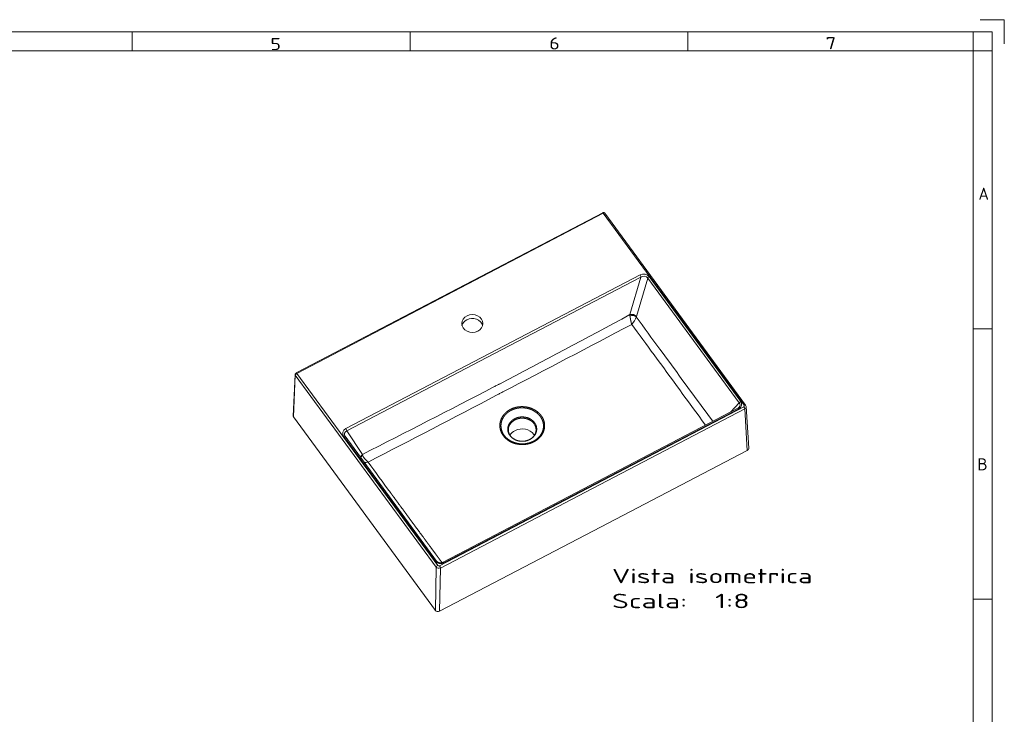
# Model space of a CAD drawing. Extents: x 0 to 420, y 0 to 297.
# Tile 3 of 3: x 216 to 420, y 153 to 297. Entities that reach past the tile are written whole.
import ezdxf
from ezdxf.enums import TextEntityAlignment as Align

# ---------------------------------------------------------------- set-up
doc = ezdxf.new("R2010")
doc.units = 0
doc.layers.get('0').update_dxf_attribs({"lineweight": 13})
doc.layers.add('10', color=7, linetype='Continuous', lineweight=13)
doc.styles.get("Standard").update_dxf_attribs({"font": 'isocp.shx'})
doc.dimstyles.get("Standard").update_dxf_attribs({"dimtxt": 2.5, "dimasz": 2.5, "dimexe": 1.25, "dimexo": 0.625, "dimtad": 1, "dimcen": 2.5, "dimadec": 0, "dimazin": 0, "dimtfac": 1, "dimtmove": 0, "dimatfit": 0, "dimfxl": 0, "dimarcsym": 0})

# ---------------------------------------------------------------- blocks, each defined once
blk = doc.blocks.new('*D')
at = {"color": 7, "lineweight": 5, "ltscale": 0.449036}
blk.add_line((72.86, 237.7), (54.9, 237.7), dxfattribs=at)
at = {"color": 7, "lineweight": 5}
for p, q in [((56.9, 212.45), (56.9, 237.7)), ((191.31, 216.04), (191.31, 237.7)), ((126.45, 216.04), (193.31, 216.04)), ((122.45, 212.45), (54.9, 212.45)), ((73.47, 156.74), (73.47, 177.15)), ((175.44, 156.74), (175.44, 177.15)), ((73.47, 175.15), (175.44, 175.15)), ((66.41, 138.08), (66.41, 160.07)), ((43.84, 155.07), (209.18, 155.07)), ((72.52, 155.07), (51.51, 155.07)), ((53.51, 79.34), (53.51, 155.07)), ((122.45, 155.07), (64.41, 155.07)), ((193.82, 131.7), (193.82, 155.07)), ((207.18, 116.74), (207.18, 155.07)), ((117.59, 147.02), (138.22, 135.18)), ((118.66, 143.08), (64.41, 143.08)), ((308.95, 140.27), (285.61, 140.27)), ((360.45, 140.42), (308.95, 140.42)), ((126.45, 131.7), (195.82, 131.7)), ((310.95, 129.83), (332.69, 129.78)), ((292.44, 125.83), (292.44, 99.29)), ((302.78, 125.83), (302.78, 99.29)), ((121.42, 119.07), (139.33, 105.29)), ((121.49, 116.74), (209.18, 116.74)), ((307.78, 101.29), (287.44, 101.29)), ((72.3, 79.34), (51.51, 79.34))]:
    blk.add_line(p, q, dxfattribs=at)
at = {"color": 7, "lineweight": 5, "ltscale": 0.4314}
blk.add_line((176.05, 237.7), (193.31, 237.7), dxfattribs=at)
at = {"color": 7, "lineweight": 5, "ltscale": 0.485945}
blk.add_line((176.38, 155.07), (195.82, 155.07), dxfattribs=at)
at = {"color": 7, "lineweight": 5, "ltscale": 0.260846}
for p, q in [((285.61, 131.83), (285.61, 142.27)), ((308.95, 131.83), (308.95, 142.27))]:
    blk.add_line(p, q, dxfattribs=at)
at = {"color": 7, "lineweight": 5, "ltscale": 0.264648}
for p, q in [((308.95, 131.83), (308.95, 142.42)), ((360.45, 131.83), (360.45, 142.42))]:
    blk.add_line(p, q, dxfattribs=at)
at = {"color": 7, "lineweight": 5, "ltscale": 0.055905}
blk.add_line((360.79, 131.34), (360.79, 133.58), dxfattribs=at)
at = {"color": 7, "lineweight": 5, "ltscale": 0.361736}
blk.add_line((369.18, 131.58), (354.71, 131.58), dxfattribs=at)
at = {"color": 7, "lineweight": 5, "ltscale": 0.435932}
blk.add_line((330.65, 112.34), (330.69, 129.78), dxfattribs=at)
at = {"color": 7, "lineweight": 5}
for points in [[(57.41, 235.77), (56.9, 237.7), (56.38, 235.77)], [(191.82, 235.77), (191.31, 237.7), (190.79, 235.77)], [(190.79, 217.97), (191.31, 216.04), (191.82, 217.97)], [(56.38, 214.39), (56.9, 212.45), (57.41, 214.39)], [(75.4, 175.67), (73.47, 175.15), (75.4, 174.63)], [(173.51, 174.63), (175.44, 175.15), (173.51, 175.67)], [(65.9, 157), (66.41, 155.07), (66.93, 157)], [(54.03, 153.14), (53.51, 155.07), (52.99, 153.14)], [(194.34, 153.14), (193.82, 155.07), (193.3, 153.14)], [(207.7, 153.14), (207.18, 155.07), (206.67, 153.14)], [(119.99, 145.04), (121.92, 144.53), (120.51, 145.94)], [(66.93, 141.15), (66.41, 143.08), (65.9, 141.15)], [(128.92, 141.11), (126.98, 141.63), (128.4, 140.22)], [(287.55, 140.78), (285.61, 140.27), (287.55, 139.75)], [(307.02, 139.75), (308.95, 140.27), (307.02, 140.78)], [(310.88, 140.94), (308.95, 140.42), (310.88, 139.9)], [(358.52, 139.9), (360.45, 140.42), (358.52, 140.94)], [(193.3, 133.63), (193.82, 131.7), (194.34, 133.63)], [(357.78, 131.06), (359.71, 131.58), (357.78, 132.1)], [(362.73, 132.1), (360.79, 131.58), (362.73, 131.06)], [(331.21, 127.85), (330.69, 129.78), (330.17, 127.85)], [(354.17, 122.22), (356.11, 122.74), (354.17, 123.25)], [(360.18, 122.36), (358.18, 122.43), (359.88, 121.37)], [(123.26, 118.31), (121.42, 119.07), (122.63, 117.49)], [(206.67, 118.67), (207.18, 116.74), (207.7, 118.67)], [(125.64, 115.17), (127.49, 114.4), (126.28, 115.99)], [(330.14, 114.28), (330.65, 112.34), (331.17, 114.27)], [(290.5, 100.77), (292.44, 101.29), (290.5, 101.81)], [(304.71, 101.81), (302.78, 101.29), (304.71, 100.77)], [(52.99, 81.27), (53.51, 79.34), (54.03, 81.27)]]:
    blk.add_lwpolyline(points, dxfattribs=at)
blk.add_arc((356.11, 115.63), 7.11, 32.6907, 149.4216, dxfattribs=at)
for s, rotation, p, p2 in [('151.5', 90, (54.9, 217.37), (54.9, 232.79)), ('130', 90, (189.31, 222.37), (189.31, 231.37)), ('72', 90, (64.41, 146.17), (64.41, 151.98)), ('140', 90, (191.82, 138.88), (191.82, 147.89)), ('140', 360, (292.78, 142.27), (301.78, 142.27)), ('310', 360, (330.19, 142.42), (339.2, 142.42)), ('%%c', 330.1651, (130.71, 141.79), (133.31, 140.3)), ('35', 330.1651, (134.18, 139.8), (139.22, 136.92)), ('230', 90, (205.18, 131.4), (205.18, 140.41)), ('7', 360, (366.57, 133.58), (369.18, 133.58)), ('%%d', 395.6973, (351.91, 124.56), (353.69, 125.85)), ('105', 449.8657, (328.66, 116.56), (328.68, 125.57)), ('17', 395.6973, (347.54, 120.69), (352.26, 124.08)), ('460', 90, (51.51, 112.7), (51.51, 121.71)), ('%%c', 322.4236, (132.78, 112.86), (135.15, 111.03)), ('46', 322.4236, (135.95, 110.42), (140.55, 106.88)), ('62', 360, (294.7, 103.29), (300.51, 103.29))]:
    blk.add_text(s, height=3, rotation=rotation, dxfattribs=at).set_placement(p, p2, align=Align.FIT)
blk.add_text('610', height=3, dxfattribs=at).set_placement((119.95, 177.15), (128.96, 177.15), align=Align.FIT)
blk = doc.blocks.new('BLOCK12')
at = {"layer": '10', "color": 7, "lineweight": 5}
blk.add_text('5', height=2.5, dxfattribs=at).set_placement((267.59, 290.69), (269.76, 290.69), align=Align.FIT)
blk = doc.blocks.new('BLOCK13')
at = {"layer": '10', "color": 7, "lineweight": 5}
blk.add_text('6', height=2.5, dxfattribs=at).set_placement((325.49, 290.82), (327.66, 290.82), align=Align.FIT)
blk = doc.blocks.new('BLOCK14')
at = {"layer": '10', "color": 7, "lineweight": 5}
blk.add_text('7', height=2.5, dxfattribs=at).set_placement((382.89, 290.87), (385.06, 290.87), align=Align.FIT)
blk = doc.blocks.new('BLOCK22')
at = {"layer": '10', "color": 7, "lineweight": 5}
blk.add_text('B', height=2.5, rotation=0, dxfattribs=at).set_placement((414.38, 203.39), (416.55, 203.39), align=Align.FIT)
blk = doc.blocks.new('BLOCK23')
at = {"layer": '10', "color": 7, "lineweight": 5}
blk.add_text('A', height=2.5, rotation=0, dxfattribs=at).set_placement((414.63, 259.59), (416.8, 259.59), align=Align.FIT)
blk = doc.blocks.new('BLOCK49')
at = {"color": 7, "lineweight": 5}
for s, p, p2 in [('Vista isometrica', (270, -483.3), (603.1, -483.3)), ('Scala:', (270, -524.8), (394.9, -524.8)), ('  1:8', (394.9, -524.8), (499, -524.8))]:
    blk.add_text(s, height=24, dxfattribs=at).set_placement(p, p2, align=Align.FIT)
blk = doc.blocks.new('BLOCK50')
at = {"color": 7, "lineweight": 5}
for p, q in [((-254.5, -133.8), (254.7, 132.3)), ((-253.5, -134.5), (255.6, 131.6)), ((489.7, -187.5), (255.6, 131.6)), ((492.1, -187.4), (258, 131.8)), ((-172, -226.4), (316.7, 29.1)), ((73.9, -102.3), (318.2, 25.5)), ((318.2, 25.5), (299.9, -36.9)), ((329.4, 23.9), (310.6, -40.1)), ((329.4, 23.9), (481.6, -183.6)), ((331.9, 26.3), (484, -181.2)), ((73.9, -102.3), (-170.4, -230)), ((-256.4, -136.5), (-259.5, -205.9)), ((-259.2, -206.9), (-256.1, -137.4)), ((-22, -456.6), (-256.1, -137.4)), ((-19.5, -453.7), (-253.5, -134.5)), ((-16.7, -454.2), (489.1, -189.9)), ((479.2, -192.4), (-10.6, -448.4)), ((480.6, -193.4), (-9.2, -449.5)), ((237.7, -325.8), (490.6, -193.6)), ((467.7, -198.4), (481.6, -183.6)), ((490.6, -193.6), (494.9, -262.5)), ((493, -189.8), (497.3, -258.7)), ((-23.4, -528.4), (-259.2, -206.9)), ((-175.8, -239.1), (-23.7, -446.6)), ((-21.3, -446.4), (-173.4, -238.9)), ((-170.4, -230), (-144.6, -269.2)), ((239.2, -396.1), (494.9, -262.5)), ((237.7, -325.8), (-15.1, -458)), ((-16.5, -529.8), (239.2, -396.1)), ((-22, -456.6), (-23.4, -528.4)), ((-15.1, -458), (-16.5, -529.8))]:
    blk.add_line(p, q, dxfattribs=at)
for centre, radius, start, end in [((-17993.5, 34125.1), 38751.7, 297.80528, 298.16856), ((311.6, -37.4), 11.7, 177.5457, 186.7956), ((314.4, -41.2), 4.01, 163.9646, 174.3824), ((17530.6, 12521.3), 21315.2, 216.11075, 216.28856), ((-13031.1, 25124.6), 28490.5, 297.41869, 297.90546), ((-14706.9, -11123.9), 18650.9, 36.21858, 36.41152), ((177193.3, 129743.9), 219389.3, 216.28598, 216.324848), ((-154367.7, -113410.7), 191762.7, 36.175597, 36.218838), ((-17441.8, 33646.2), 38071.7, 297.02201, 297.38959), ((-670.9, 1277.4), 1616.1, 297.3914, 297.5976), ((-674.4, 1284.1), 1623.7, 297.5976, 297.8031), ((-12997.9, 24653), 28057.2, 297.28715, 297.77784), ((-669.9, 1272.6), 1625.7, 297.3901, 297.5976), ((-673.4, 1279.3), 1633.3, 297.5976, 297.8044), ((488.5, -190), 4.51, 3.6911, 36.4579), ((-258, -206), 1.5, 177.8956, 216.9976), ((-168.8, -235.5), 5.76, 213.3139, 216.2653), ((-129, -265.7), 16, 192.6934, 198.9274), ((7885.8, 5537.4), 9909.6, 215.96199, 216.32497)]:
    blk.add_arc(centre, radius, start, end, dxfattribs=at)
for centre, major_axis, ratio, start_param, end_param in [((255.6, 130.6), (0.93, -1.77), 0.283718, 2.063336, 3.14158), ((255.6, 130), (-2.42, -1.77), 0.453434, 3.14163, 4.388429), ((322.2, 21), (11.2, 1.5), 0.843326, 0.427753, 1.973065), ((316.7, 27.5), (1.39, -2.66), 0.283718, 0.579806, 2.063336), ((322.2, 19.4), (7.78, 3.48), 0.848835, 0.163771, 1.709081), ((331.9, 24.7), (-2.42, -1.77), 0.453434, 4.388429, 5.662519), ((38, -51.7), (17.5, -0.1), 0.844927, 0.000019, 3.141612), ((37.9, -58.2), (-17.5, 0.1), 0.844927, 5.271499, 6.064333), ((37.9, -58.2), (-17.5, 0.1), 0.844927, 3.360379, 5.271499), ((304.1, -42.2), (-7.67, 2.26), 0.684727, 3.932858, 5.47817), ((303.9, -42.9), (7.96, -0.83), 0.560965, 0.676609, 2.154309), ((302.7, -46.8), (-7.4, -10.1), 0.330096, 1.15829, 2.41583), ((38, -51.7), (17.5, -0.1), 0.844927, 3.141612, 5.271499), ((38, -51.7), (17.5, -0.1), 0.844927, 5.271499, 6.283204), ((-254.4, -136.6), (2, -0.09), 0.837211, 3.141591, 3.734843), ((-253.5, -136.1), (2.42, 1.77), 0.453434, 1.246836, 2.791453), ((-253.5, -135.6), (0.93, -1.77), 0.283718, 2.063336, 3.14158), ((474.5, -187.7), (8.14, 0.29), 0.710432, 5.304844, 5.661545), ((480.6, -195), (-1.39, 2.66), 0.283718, 5.204928, 6.283159), ((473.7, -185.6), (11.9, -1), 0.780014, 5.390885, 6.876087), ((473.7, -187.2), (9.17, 0.38), 0.727272, 5.645203, 6.795569), ((484, -182.8), (-2.42, -1.77), 0.453434, 4.388429, 5.662519), ((488, -188.4), (2, -0.01), 0.844407, 5.272734, 6.842847), ((489.1, -191.5), (1.39, -2.66), 0.283718, 0.518719, 2.063336), ((489.7, -189.1), (2.42, 1.77), 0.453434, 0.000007, 1.246836), ((488, -190), (5, 0.18), 0.841974, 5.238157, 6.305533), ((120.9, -228.4), (23, -0.1), 0.844956, 2.129635, 3.141414), ((-165.9, -234.2), (11.5, 0.6), 0.809879, 2.081368, 3.62668), ((-172, -228), (1.39, -2.66), 0.283718, 0.579806, 2.063336), ((121.2, -228.4), (23.2, -0.3), 0.818509, 3.146697, 3.692265), ((120.9, -246.3), (23, -0.1), 0.844927, 0.55911, 2.129906), ((121, -228.4), (23, -0.1), 0.845321, 0.000411, 0.559832), ((-175.8, -240.7), (2.42, 1.77), 0.453434, 0.000045, 1.246836), ((-165.9, -235.8), (8.62, -0.47), 0.772298, 2.160247, 3.659477), ((120.9, -246.3), (23, -0.1), 0.844927, 2.129906, 2.654708), ((120.9, -246.3), (-23, 0.1), 0.844927, 3.628491, 3.700703), ((492.3, -258.9), (5, -0.03), 0.844406, 5.272736, 6.340113), ((-140.4, -274.6), (6.69, 4.39), 0.850052, 1.642412, 2.374881), ((-140.1, -275.1), (6.62, 4.49), 0.71963, 1.698879, 2.353707), ((-134.8, -275.5), (9.05, -8.73), 0.408827, 3.807462, 5.064229), ((-134.9, -275.5), (12.2, 3.3), 0.495788, 3.990918, 4.561393), ((-23.7, -448.2), (2.42, 1.77), 0.453434, 6.283184, 7.530021), ((-14.4, -440.8), (10.9, 2.1), 0.905848, 3.547666, 5.032867), ((-19.5, -455.3), (-2.42, -1.77), 0.453434, 4.388429, 5.933045), ((-17.8, -454.4), (5, -0.07), 0.833229, 3.708475, 5.278586), ((-17.8, -452.8), (2, -0.01), 0.845447, 3.700146, 5.270258), ((-16.7, -455.8), (1.39, -2.66), 0.283718, 0.518719, 2.063336), ((-9.2, -451.1), (-1.39, 2.66), 0.283718, 5.204928, 6.283159), ((-19.2, -526.2), (5, -0.02), 0.845448, 3.700144, 5.270255)]:
    blk.add_ellipse(centre, major_axis=major_axis, ratio=ratio, start_param=start_param, end_param=end_param, dxfattribs=at)
for points, degree, knots in [([(254.7, 132.3), (254.7, 132.4), (254.8, 132.4), (255, 132.5), (255.1, 132.5), (255.2, 132.6), (255.4, 132.6), (255.5, 132.6), (255.6, 132.7), (255.7, 132.7), (255.8, 132.7), (255.9, 132.7), (256, 132.7), (256.1, 132.7), (256.2, 132.7), (256.3, 132.7), (256.4, 132.7), (256.5, 132.7), (256.6, 132.7), (256.7, 132.7), (256.8, 132.6), (256.9, 132.6), (257, 132.6), (257.1, 132.5), (257.2, 132.5), (257.3, 132.5), (257.4, 132.4), (257.5, 132.4), (257.6, 132.3), (257.6, 132.2), (257.7, 132.2), (257.8, 132.1), (257.8, 132.1), (257.9, 132), (257.9, 132), (258, 131.9), (258, 131.9), (258, 131.8), (258, 131.8)], 3, [0, 0, 0, 0, 0.138916, 0.276325, 0.420438, 0.562097, 0.714815, 0.86371, 0.976241, 1.084899, 1.1911, 1.285888, 1.378836, 1.47005, 1.559275, 1.670023, 1.778153, 1.884295, 1.988558, 2.075722, 2.184558, 2.291833, 2.397745, 2.502449, 2.607422, 2.711452, 2.814677, 2.917209, 3.014356, 3.111047, 3.185259, 3.259515, 3.333405, 3.407325, 3.481008, 3.554709, 3.628272, 3.701842, 3.701842, 3.701842, 3.701842]), ([(302.8, -53.1), (302.8, -53), (302.8, -52.9), (302.8, -52.9), (302.7, -52.6), (302.6, -52.4), (302.6, -52.2), (302.2, -50.9), (301.9, -49.6), (301.6, -48.4), (301.2, -46.4), (300.8, -44.3), (300.6, -43.4), (300.4, -41.9), (300.1, -40.4), (300.1, -39.8), (300, -39.3), (299.9, -38.8)], 5, [0, 0, 0, 0, 0, 0, 0.521403, 0.521403, 0.521403, 2.155582, 2.155582, 2.155582, 11.278188, 11.278188, 11.278188, 18.305322, 18.305322, 18.305322, 22.860711, 22.860711, 22.860711, 22.860711, 22.860711, 22.860711]), ([(-254.5, -133.8), (-254.5, -133.8), (-254.6, -133.9), (-254.7, -133.9), (-254.8, -134), (-254.9, -134.1), (-255, -134.2), (-255.1, -134.3), (-255.2, -134.3), (-255.3, -134.4), (-255.4, -134.5), (-255.5, -134.6), (-255.6, -134.7), (-255.7, -134.8), (-255.8, -134.9), (-255.9, -135.1), (-256, -135.2), (-256, -135.3), (-256.1, -135.4), (-256.1, -135.5), (-256.2, -135.6), (-256.2, -135.6), (-256.2, -135.7), (-256.3, -135.8), (-256.3, -135.9), (-256.3, -136), (-256.3, -136.1), (-256.4, -136.2), (-256.4, -136.3), (-256.4, -136.4), (-256.4, -136.4), (-256.4, -136.5)], 3, [0, 0, 0, 0, 0.135106, 0.271034, 0.405069, 0.539441, 0.67341, 0.807298, 0.942108, 1.076419, 1.213291, 1.349138, 1.489743, 1.628522, 1.775539, 1.919485, 2.076764, 2.229665, 2.317189, 2.403236, 2.487738, 2.570625, 2.670872, 2.769011, 2.865212, 2.959614, 3.051585, 3.142067, 3.231192, 3.319082, 3.419052, 3.419052, 3.419052, 3.419052]), ([(85.6, -211.2), (86.1, -210), (86.6, -208.9), (87.2, -207.9), (87.9, -206.6), (88.7, -205.3), (89, -205), (90.1, -203.5), (91.2, -202.1), (92.1, -201.2), (94.3, -199), (96.5, -197.3), (97.9, -196.3), (99.4, -195.4), (100.9, -194.6), (101, -194.5), (101.1, -194.5), (101.2, -194.4)], 5, [0, 0, 0, 0, 0, 0, 99.467094, 99.467094, 99.467094, 140.470303, 140.470303, 140.470303, 286.422413, 286.422413, 286.422413, 486.98394, 486.98394, 486.98394, 501.539591, 501.539591, 501.539591, 501.539591, 501.539591, 501.539591]), ([(87.4, -212.1), (87.8, -210.9), (88.4, -209.8), (88.9, -208.9), (90.1, -206.7), (91.5, -204.9), (92.3, -203.9), (94, -202), (95.7, -200.5), (96.7, -199.7), (98.2, -198.5), (99.9, -197.4), (100.5, -197), (101.3, -196.6), (102, -196.2), (102.1, -196.2), (102.1, -196.2), (102.2, -196.1)], 5, [0, 0, 0, 0, 0, 0, 102.162751, 102.162751, 102.162751, 241.70709, 241.70709, 241.70709, 392.179615, 392.179615, 392.179615, 492.449496, 492.449496, 492.449496, 501.468342, 501.468342, 501.468342, 501.468342, 501.468342, 501.468342]), ([(126, -190.1), (124.5, -190), (123.2, -189.9), (122, -189.8), (119.8, -189.8), (117.7, -189.9), (116.8, -189.9), (113.9, -190.2), (111.2, -190.7), (109.4, -191.2), (106.8, -192), (104.3, -192.9), (103.5, -193.3), (102.5, -193.8), (101.6, -194.3), (101.5, -194.3), (101.3, -194.4), (101.2, -194.4)], 5, [0, 0, 0, 0, 0, 0, 94.440279, 94.440279, 94.440279, 175.750735, 175.750735, 175.750735, 373.2385, 373.2385, 373.2385, 487.729991, 487.729991, 487.729991, 501.937228, 501.937228, 501.937228, 501.937228, 501.937228, 501.937228]), ([(125.7, -192.1), (124.3, -191.9), (123, -191.8), (121.8, -191.8), (119.6, -191.7), (117.7, -191.8), (116.8, -191.9), (113.9, -192.2), (111.4, -192.7), (109.7, -193.1), (107.3, -193.9), (105.1, -194.8), (104.4, -195.1), (103.5, -195.5), (102.7, -195.9), (102.5, -196), (102.4, -196), (102.2, -196.1)], 5, [0, 0, 0, 0, 0, 0, 96.996778, 96.996778, 96.996778, 180.916958, 180.916958, 180.916958, 380.098263, 380.098263, 380.098263, 480.373207, 480.373207, 480.373207, 501.73057, 501.73057, 501.73057, 501.73057, 501.73057, 501.73057]), ([(125.7, -192.1), (130, -192.6), (134.2, -193.7), (138.2, -195.4), (142.9, -198.1), (146.8, -201.6), (147.7, -202.4), (148.8, -203.6), (149.9, -204.9), (150.3, -205.3), (150.6, -205.7), (151, -206.2)], 5, [0, 0, 0, 0, 0, 0, 35.841748, 35.841748, 35.841748, 45.798909, 45.798909, 45.798909, 50.774482, 50.774482, 50.774482, 50.774482, 50.774482, 50.774482]), ([(126, -190.1), (130.4, -190.7), (134.7, -191.8), (138.9, -193.5), (143.4, -196.1), (147.3, -199.3), (147.9, -199.8), (149, -200.8), (150.1, -201.9), (150.6, -202.5), (151.3, -203.3), (152, -204.2), (152.2, -204.4), (152.4, -204.7), (152.6, -204.9)], 5, [0, 0, 0, 0, 0, 0, 35.823825, 35.823825, 35.823825, 42.429924, 42.429924, 42.429924, 48.934782, 48.934782, 48.934782, 51.717724, 51.717724, 51.717724, 51.717724, 51.717724, 51.717724]), ([(85.6, -211.2), (84.4, -214.3), (83.7, -217.5), (83.4, -220.7), (83.8, -225.6), (85.2, -230.2), (85.7, -231.6), (86.7, -233.8), (88, -235.9), (88.4, -236.6), (88.9, -237.3), (89.4, -238)], 5, [0, 0, 0, 0, 0, 0, 28.857392, 28.857392, 28.857392, 42.661309, 42.661309, 42.661309, 49.92211, 49.92211, 49.92211, 49.92211, 49.92211, 49.92211]), ([(87.4, -212.1), (86.2, -215.1), (85.5, -218.2), (85.3, -221.4), (85.7, -225.6), (86.9, -229.6), (87.2, -230.6), (88, -232.5), (88.9, -234.3), (89.4, -235.2), (90.1, -236.2), (90.7, -237.2), (90.8, -237.3), (90.9, -237.4), (91, -237.5)], 5, [0, 0, 0, 0, 0, 0, 29.189657, 29.189657, 29.189657, 38.488513, 38.488513, 38.488513, 47.89563, 47.89563, 47.89563, 49.132415, 49.132415, 49.132415, 49.132415, 49.132415, 49.132415]), ([(108.3, -209.9), (105.8, -211.2), (103.5, -212.9), (101.5, -214.9), (98.5, -219.1), (97, -223.8), (96.7, -226.2), (96.9, -230.1), (98.1, -233.8), (98.8, -235.2), (99.6, -236.6), (100.5, -237.9)], 5, [0, 0, 0, 0, 0, 0, 26.645889, 26.645889, 26.645889, 50.493248, 50.493248, 50.493248, 66.266052, 66.266052, 66.266052, 66.266052, 66.266052, 66.266052]), ([(108.3, -209.9), (108.5, -209.8), (108.7, -209.7), (108.9, -209.6), (112.4, -207.9), (116.3, -206.9), (120, -206.6), (126.9, -207), (133.1, -209.4), (135.7, -210.9), (138.4, -213), (140.5, -215.5), (140.8, -215.8), (141.1, -216.2), (141.3, -216.5)], 5, [0, 0, 0, 0, 0, 0, 2.288932, 2.288932, 2.288932, 35.958002, 35.958002, 35.958002, 63.523395, 63.523395, 63.523395, 67.985678, 67.985678, 67.985678, 67.985678, 67.985678, 67.985678]), ([(108.8, -211.9), (109, -211.8), (109.2, -211.6), (109.4, -211.5), (112.8, -209.9), (116.6, -208.9), (120.3, -208.6), (126.7, -209.1), (132.4, -211.4), (134.7, -212.6), (137.3, -214.5), (139.4, -216.8), (139.7, -217.2), (140.1, -217.7), (140.5, -218.2)], 5, [0, 0, 0, 0, 0, 0, 2.293996, 2.293996, 2.293996, 36.251105, 36.251105, 36.251105, 61.033976, 61.033976, 61.033976, 67.175216, 67.175216, 67.175216, 67.175216, 67.175216, 67.175216]), ([(151, -206.2), (153, -209), (154.6, -212), (155.7, -215.3), (156.8, -221.9), (155.7, -228.6), (154.6, -231.8), (151.8, -237.2), (147.5, -241.8), (145.4, -243.6), (143, -245.3), (140.5, -246.7), (140.4, -246.8), (140.1, -246.9), (139.9, -247), (139.8, -247.1), (139.7, -247.2), (139.6, -247.2)], 5, [0, 0, 0, 0, 0, 0, 31.039977, 31.039977, 31.039977, 61.825033, 61.825033, 61.825033, 86.001941, 86.001941, 86.001941, 87.086635, 87.086635, 87.086635, 88.17133, 88.17133, 88.17133, 88.17133, 88.17133, 88.17133]), ([(152.6, -204.9), (154.7, -207.8), (156.3, -210.9), (157.5, -214.2), (158.7, -221), (157.7, -227.9), (156.7, -231.2), (154.2, -236.3), (150.5, -240.7), (148.9, -242.3), (146.6, -244.4), (144, -246.1), (143.3, -246.6), (142.3, -247.2), (141.3, -247.8), (141.1, -247.9), (140.8, -248), (140.6, -248.2)], 5, [0, 0, 0, 0, 0, 0, 30.722712, 30.722712, 30.722712, 61.150494, 61.150494, 61.150494, 80.130826, 80.130826, 80.130826, 87.325362, 87.325362, 87.325362, 89.636951, 89.636951, 89.636951, 89.636951, 89.636951, 89.636951]), ([(143.9, -228.5), (143.9, -228.6), (143.9, -228.8), (143.9, -229.1), (143.9, -229.5), (143.9, -229.8), (143.8, -230.1), (143.8, -230.5), (143.7, -230.9), (143.7, -231.2), (143.6, -231.6), (143.5, -231.9), (143.5, -232.3), (143.4, -232.6), (143.3, -233), (143.1, -233.3), (143, -233.7), (142.9, -234), (142.8, -234.4), (142.6, -234.7), (142.5, -235.1), (142.3, -235.4), (142.1, -235.8), (141.9, -236.2), (141.7, -236.6), (141.4, -237), (141.1, -237.5), (140.8, -238), (140.5, -238.4), (140.3, -238.7), (140, -239), (139.8, -239.3), (139.5, -239.6), (139.2, -239.9), (139, -240.2), (138.7, -240.5), (138.4, -240.8), (138.1, -241), (137.8, -241.3), (137.5, -241.6), (137.2, -241.9), (136.8, -242.1), (136.5, -242.4), (136.2, -242.6), (135.8, -242.9), (135.5, -243.1), (135.1, -243.3), (134.8, -243.6), (134.4, -243.8), (134, -244), (133.6, -244.2), (133.4, -244.4), (133.3, -244.4)], 3, [0, 0, 0, 0, 0.319085, 0.638223, 0.957454, 1.27683, 1.639128, 2.001752, 2.364774, 2.728268, 3.0926, 3.457546, 3.823441, 4.190085, 4.557781, 4.926358, 5.296234, 5.667115, 6.039453, 6.412911, 6.787971, 7.164258, 7.609055, 8.055697, 8.50475, 8.956154, 9.592009, 10.23275, 10.624242, 11.017352, 11.412614, 11.809539, 12.208656, 12.609472, 13.012504, 13.417258, 13.824115, 14.232706, 14.643517, 15.056063, 15.470809, 15.887282, 16.305923, 16.726269, 17.148633, 17.572669, 17.99877, 18.4265, 18.856225, 19.287526, 19.720741, 20.155461, 20.155461, 20.155461, 20.155461]), ([(133.6, -244.4), (136.1, -243.1), (138.4, -241.5), (140.4, -239.5), (143.4, -235.3), (144.9, -230.5), (145.2, -228.2), (145, -224.3), (143.8, -220.6), (143.1, -219.2), (142.3, -217.8), (141.3, -216.5)], 5, [0, 0, 0, 0, 0, 0, 26.64587, 26.64587, 26.64587, 50.493309, 50.493309, 50.493309, 66.266045, 66.266045, 66.266045, 66.266045, 66.266045, 66.266045]), ([(89.4, -238), (91.3, -240.7), (93.7, -243.1), (96.4, -245.3), (103.3, -249.6), (111.2, -252.1), (115.9, -252.9), (123.7, -253.2), (131.2, -251.8), (134.1, -251), (137.1, -249.9), (139.9, -248.5), (140.1, -248.4), (140.3, -248.3), (140.6, -248.2)], 5, [0, 0, 0, 0, 0, 0, 28.950331, 28.950331, 28.950331, 66.690771, 66.690771, 66.690771, 90.773492, 90.773492, 90.773492, 92.704453, 92.704453, 92.704453, 92.704453, 92.704453, 92.704453]), ([(91, -237.5), (92.9, -240.2), (95.2, -242.6), (97.9, -244.7), (104.6, -248.8), (112.4, -251.2), (117, -251.9), (124.2, -252), (131.1, -250.5), (133.5, -249.9), (136, -248.9), (138.4, -247.8), (138.5, -247.8), (138.8, -247.6), (139.1, -247.5), (139.3, -247.4), (139.4, -247.3), (139.6, -247.2)], 5, [0, 0, 0, 0, 0, 0, 29.236027, 29.236027, 29.236027, 67.293106, 67.293106, 67.293106, 88.091563, 88.091563, 88.091563, 89.533906, 89.533906, 89.533906, 90.968717, 90.968717, 90.968717, 90.968717, 90.968717, 90.968717]), ([(133.6, -244.4), (133.4, -244.6), (133.2, -244.7), (132.9, -244.8), (129.5, -246.4), (125.6, -247.5), (121.8, -247.8), (114.7, -247.3), (108.2, -244.7), (105.4, -243), (102.8, -240.8), (100.8, -238.2), (100.7, -238.1), (100.6, -238), (100.5, -237.9)], 5, [0, 0, 0, 0, 0, 0, 2.292076, 2.292076, 2.292076, 35.964579, 35.964579, 35.964579, 66.4664, 66.4664, 66.4664, 67.989977, 67.989977, 67.989977, 67.989977, 67.989977, 67.989977]), ([(101.3, -238.2), (101.4, -238.4), (101.7, -238.8), (102.2, -239.4), (102.8, -240), (103.4, -240.6), (104, -241.1), (104.6, -241.7), (105.2, -242.2), (105.9, -242.7), (106.6, -243.2), (107.3, -243.7), (108.1, -244.1), (108.8, -244.5), (109.6, -244.9), (110.4, -245.3), (111.3, -245.6), (112.1, -245.9), (113, -246.2), (113.8, -246.4), (114.7, -246.6), (115.6, -246.8), (116.5, -247), (117.4, -247.1), (118.3, -247.2), (119.2, -247.3), (120.1, -247.4), (121.1, -247.4), (122, -247.3), (122.9, -247.3), (123.8, -247.2), (124.7, -247.1), (125.6, -247), (126.5, -246.8), (127.4, -246.6), (128.3, -246.4), (129.2, -246.1), (130, -245.8), (130.8, -245.5), (131.7, -245.2), (132.5, -244.8), (133, -244.6), (133.3, -244.4)], 3, [0, 0, 0, 0, 0.788627, 1.584888, 2.388904, 3.200737, 4.020158, 4.847377, 5.682318, 6.524863, 7.374644, 8.231656, 9.095654, 9.96635, 10.843272, 11.726235, 12.614871, 13.508789, 14.407463, 15.310567, 16.217649, 17.128237, 18.041784, 18.957855, 19.875944, 20.795537, 21.716087, 22.637091, 23.558019, 24.478337, 25.397552, 26.315103, 27.230474, 28.143151, 29.052698, 29.958552, 30.860232, 31.757277, 32.64936, 33.53594, 34.416613, 35.291, 35.291, 35.291, 35.291]), ([(-98, -332.7), (-97.2, -333.8), (-96.3, -335), (-95.5, -336.2), (-94.2, -337.9), (-92.9, -339.7), (-92.4, -340.3), (-88.2, -346.1), (-83.9, -351.9), (-80, -357.2), (-71, -369.5), (-62, -381.7), (-56.9, -388.6), (-50, -397.9), (-43.1, -407.3), (-41.4, -409.6), (-37.9, -414.4), (-34.4, -419.1), (-33, -421.1), (-27.8, -428.1), (-22.6, -435.2), (-19.2, -439.8), (-15.7, -444.5), (-12.3, -449.1)], 5, [0, 0, 0, 0, 0, 0, 13.606026, 13.606026, 13.606026, 20.409039, 20.409039, 20.409039, 81.445089, 81.445089, 81.445089, 163.294297, 163.294297, 163.294297, 190.419983, 190.419983, 190.419983, 218.69121, 218.69121, 218.69121, 272.810178, 272.810178, 272.810178, 272.810178, 272.810178, 272.810178]), ([(-21.3, -446.4), (-21.2, -446.5), (-21, -446.7), (-20.8, -447), (-20.5, -447.2), (-20.3, -447.5), (-20, -447.7), (-19.6, -448), (-19.3, -448.2), (-19, -448.4), (-18.6, -448.6), (-18.2, -448.8), (-17.8, -448.9), (-17.4, -449.1), (-17, -449.2), (-16.6, -449.3), (-16.1, -449.3), (-15.7, -449.4), (-15.3, -449.4), (-14.8, -449.4), (-14.4, -449.4), (-13.9, -449.4), (-13.5, -449.3), (-13, -449.3), (-12.6, -449.2), (-12.2, -449.1), (-11.8, -448.9), (-11.4, -448.8), (-11, -448.6), (-10.7, -448.5), (-10.6, -448.4)], 3, [0, 0, 0, 0, 0.362484, 0.730661, 1.104943, 1.485326, 1.872272, 2.265437, 2.665167, 3.071244, 3.483435, 3.901537, 4.325205, 4.754008, 5.187354, 5.624694, 6.065365, 6.508687, 6.953912, 7.400397, 7.847435, 8.294319, 8.740309, 9.184774, 9.627101, 10.066725, 10.503118, 10.935821, 11.364422, 11.78859, 11.78859, 11.78859, 11.78859])]:
    blk.add_open_spline(points, degree=degree, knots=knots, dxfattribs=at)

msp = doc.modelspace()

# ---------------------------------------------------------------- linework, layer by layer
at = {"layer": '10', "color": 7, "lineweight": 5, "ltscale": 0.125}
for p, q in [((420, 297), (415, 297)), ((420, 292), (420, 297))]:
    msp.add_line(p, q, dxfattribs=at)
at = {"layer": '10', "color": 7, "lineweight": 5}
for p, q in [((2.5, 294.5), (417.5, 294.5)), ((417.5, 294.5), (417.5, 2.5)), ((6.5, 290.5), (413.5, 290.5)), ((413.5, 290.5), (413.5, 2.5)), ((413.5, 290.5), (413.5, 6.5))]:
    msp.add_line(p, q, dxfattribs=at)
at = {"layer": '10', "color": 7, "lineweight": 5, "ltscale": 0.1}
for p, q in [((238.8571, 290.5), (238.8571, 294.5)), ((296.5714, 290.5), (296.5714, 294.5)), ((354.2857, 290.5), (354.2857, 294.5)), ((413.5, 290.5), (413.5, 294.5)), ((413.5, 290.5), (417.5, 290.5)), ((413.5, 232.8), (417.5, 232.8)), ((413.5, 176.6), (417.5, 176.6))]:
    msp.add_line(p, q, dxfattribs=at)

# ---------------------------------------------------------------- block references
at = {"lineweight": 0, "xscale": 0.125, "yscale": 0.125, "zscale": 0.125}
for name in ['BLOCK50', 'BLOCK49']:
    msp.add_blockref(name, (304.7578, 240.3445), dxfattribs=at)
at = {"layer": '10', "lineweight": 0}
for name in ['BLOCK12', 'BLOCK13', 'BLOCK14', 'BLOCK23', 'BLOCK22']:
    msp.add_blockref(name, (0, 0), dxfattribs=at)

# ---------------------------------------------------------------- dimensions: what is measured, and where the dimension line sits
at = {"color": 0, "lineweight": 0}
for base, p1, p2, angle, middle, dimtype in [((207.1837, 116.7371), (41.8407, 155.0704), (119.487, 116.7371), 269.998569, (207.1837, 135.9038), 160), ((66.4145, 155.0704), (120.662, 143.0777), (124.4536, 155.0704), 89.999523, (66.4145, 149.074), 160), ((193.821, 131.6972), (174.3832, 155.0704), (124.4536, 131.6972), 269.998569, (193.821, 143.3838), 160), ((191.306, 237.7043), (124.4536, 216.0376), (174.05, 237.7043), 89.999523, (191.306, 226.871), 160), ((56.8958, 212.4543), (74.8573, 237.7043), (124.4536, 212.4543), 269.998569, (56.8958, 225.0793), 160), ((285.614, 140.2656), (308.9474, 129.8318), (285.614, 129.8318), 180, (297.2807, 140.2656), 161), ((302.7781, 101.2874), (292.4355, 127.8318), (302.7781, 127.8318), 0, (297.6068, 101.2874), 161), ((330.6528, 112.3436), (308.9474, 129.8318), (330.1313, 112.3448), 269.864229, (330.6733, 121.0622), 160), ((360.7934, 131.5811), (359.7071, 129.5912), (360.7934, 129.3449), 359.998092, (367.8754, 131.5811), 160)]:
    dim = msp.add_linear_dim(base=base, p1=p1, p2=p2, angle=angle, dimstyle='Standard', override={"dimlfac": 6}, dxfattribs=at)
    dim.commit()
    dim.dimension.update_dxf_attribs({"geometry": '*D', "text_midpoint": middle, "dimtype": dimtype})
for base, p1, p2, angle, text, middle, dimtype in [((73.4696, 175.1483), (175.4377, 154.7371), (73.4696, 154.7371), 180, '610', (124.4536, 175.1483), 161), ((53.5126, 155.0704), (74.3027, 79.3364), (74.5241, 155.0704), 89.999523, '460', (53.5126, 117.2034), 160), ((360.4474, 140.4177), (308.9474, 129.8318), (360.4474, 129.8318), 0, '310', (334.6974, 140.4177), 161)]:
    dim = msp.add_linear_dim(base=base, p1=p1, p2=p2, angle=angle, text=text, dimstyle='Standard', override={"dimlfac": 6}, dxfattribs=at)
    dim.commit()
    dim.dimension.update_dxf_attribs({"geometry": '*D', "text_midpoint": middle, "dimtype": dimtype})
for p1, p2, middle in [((121.4156, 119.0747), (127.4917, 114.3995), (135.4428, 108.2815)), ((121.9235, 144.5287), (126.9837, 141.6266), (133.9692, 137.6203))]:
    dim = msp.add_diameter_dim_2p(p1=p1, p2=p2, dimstyle='Standard', override={"dimlfac": 6}, dxfattribs=at)
    dim.commit()
    dim.dimension.update_dxf_attribs({"geometry": '*D', "text_midpoint": middle, "dimtype": 163})
dim = msp.add_angular_dim_2l(base=(357.5021, 122.5985), line1=((355.586, 113.9309), (356.1056, 115.6304)), line2=((356.1055, 115.63), (356.1055, 128.1422)), dimstyle='Standard', dxfattribs=at)
dim.commit()
dim.dimension.update_dxf_attribs({"geometry": '*D', "text_midpoint": (351.9585, 121.4017), "dimtype": 162})

doc.saveas('drawing.dxf')
